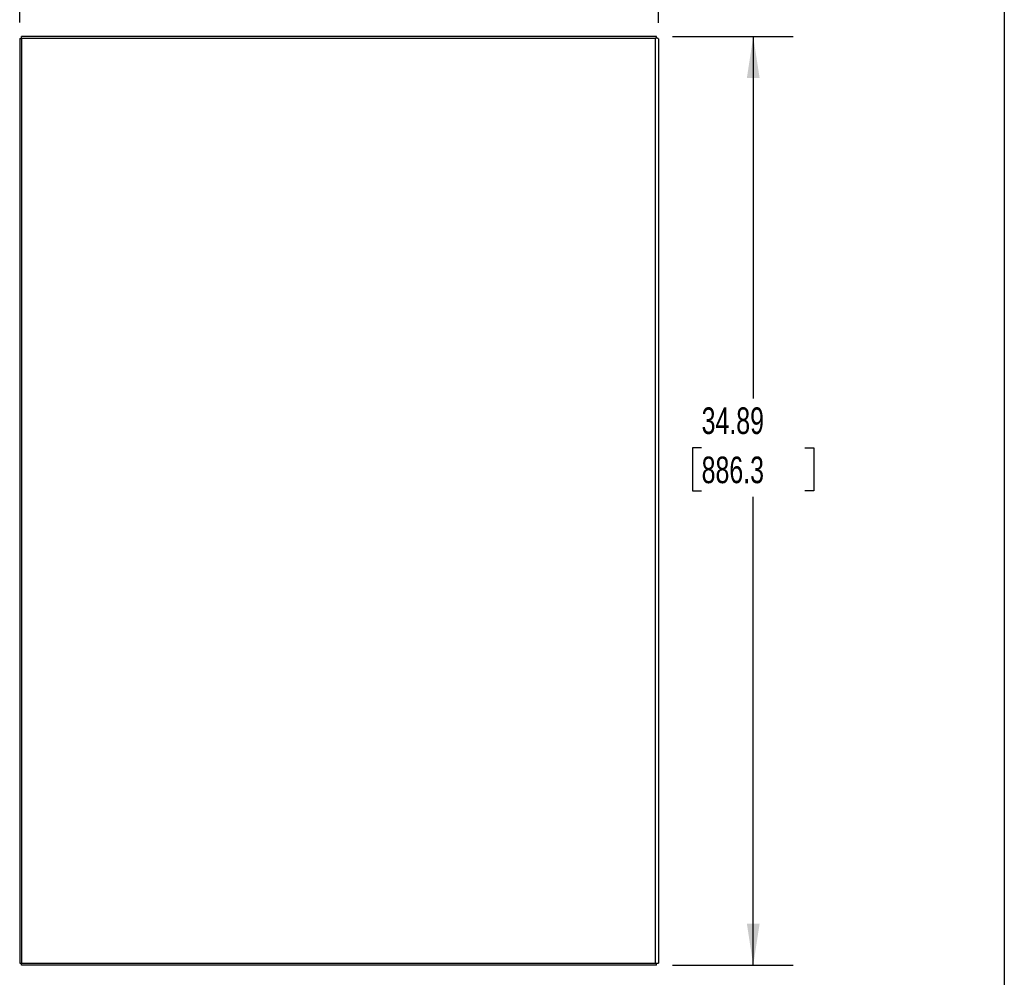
# Model space of a CAD drawing. Header units: inches. Extents: x 0.2 to 10.8, y 0.2 to 8.2.
# Tile 123 of 127: x 7.7 to 10.8, y 3 to 6. Entities that reach past the tile are written whole.
import ezdxf

# ---------------------------------------------------------------- set-up
doc = ezdxf.new("R2010")
doc.units = ezdxf.units.IN
doc.header["$MEASUREMENT"] = 0
doc.layers.add('DIMENSIONS', color=140, linetype='Continuous')
doc.layers.add('TEXT', color=140, linetype='Continuous')
doc.styles.add('SLDTEXTSTYLE0', font='TXT', dxfattribs={"width": 0.7})
doc.dimstyles.new('SLDDIMSTYLE0', dxfattribs={"dimtxt": 0.084961, "dimasz": 0.13, "dimexe": 0, "dimexo": 0.0625, "dimgap": 0.02124, "dimtad": 0, "dimtih": 1, "dimtoh": 1, "dimlfac": 12, "dimrnd": 1e-09, "dimzin": 12, "dimdsep": 46, "dimtxsty": 'SLDTEXTSTYLE0', "dimsah": 1, "dimcen": 0.09, "dimadec": 0, "dimazin": 3, "dimtfac": 1, "dimtofl": 0, "dimtmove": 0, "dimatfit": 3, "dimfxl": 0, "dimfrac": 2, "dimtolj": 1, "dimtzin": 12, "dimarcsym": 0})
doc.dimstyles.new('SLDDIMSTYLE2', dxfattribs={"dimtxt": 0.084961, "dimasz": 0.13, "dimexe": 0, "dimexo": 0.0625, "dimgap": 0.02124, "dimtad": 0, "dimtih": 1, "dimtoh": 1, "dimlfac": 12, "dimrnd": 1e-09, "dimzin": 4, "dimdsep": 46, "dimtxsty": 'SLDTEXTSTYLE0', "dimsah": 1, "dimcen": 0.09, "dimadec": 0, "dimazin": 1, "dimtfac": 1, "dimtofl": 0, "dimtmove": 0, "dimatfit": 3, "dimfxl": 0, "dimfrac": 2, "dimtolj": 1, "dimtzin": 12, "dimarcsym": 0})

# ---------------------------------------------------------------- blocks, each defined once
blk = doc.blocks.new('_D_19')
at = {"layer": 'DIMENSIONS'}
for p, q in [((7.6667, 5.9453), (7.6667, 6.2689)), ((9.6667, 5.9439), (9.6667, 6.2689)), ((7.6667, 6.1439), (8.3419, 6.1439)), ((8.4571, 6.1439), (8.4285, 6.1439)), ((8.4285, 6.1439), (8.4285, 6.0089)), ((8.7802, 6.1439), (8.8088, 6.1439)), ((8.8088, 6.1439), (8.8088, 6.0089)), ((9.6667, 6.1439), (8.8953, 6.1439)), ((8.4285, 6.0089), (8.4571, 6.0089)), ((8.8088, 6.0089), (8.7802, 6.0089))]:
    blk.add_line(p, q, dxfattribs=at)
for points in [[(7.6667, 6.1439), (7.7967, 6.1239), (7.7967, 6.1639)], [(9.6667, 6.1439), (9.5367, 6.1639), (9.5367, 6.1239)]]:
    blk.add_solid(points, dxfattribs=at)
at = {"layer": 'DIMENSIONS', "char_height": 0.08333, "attachment_point": 1, "style": 'SLDTEXTSTYLE0'}
for s, insert in [('24.00', (8.4571, 6.2704)), ('609.6', (8.4571, 6.1163))]:
    blk.add_mtext(s, dxfattribs=dict(at, insert=insert))
blk = doc.blocks.new('_D_20')
at = {"layer": 'DIMENSIONS'}
for p, q in [((9.7107, 5.9007), (10.0888, 5.9007)), ((9.9638, 5.9007), (9.9638, 4.7672)), ((9.8022, 4.6132), (9.7737, 4.6132)), ((9.7737, 4.6132), (9.7737, 4.4782)), ((10.1253, 4.6132), (10.1539, 4.6132)), ((10.1539, 4.6132), (10.1539, 4.4782)), ((9.7737, 4.4782), (9.8022, 4.4782)), ((10.1539, 4.4782), (10.1253, 4.4782)), ((9.9638, 2.9931), (9.9638, 4.4591)), ((9.7107, 2.9931), (10.0888, 2.9931))]:
    blk.add_line(p, q, dxfattribs=at)
for points in [[(9.9638, 5.9007), (9.9438, 5.7707), (9.9838, 5.7707)], [(9.9638, 2.9931), (9.9838, 3.1231), (9.9438, 3.1231)]]:
    blk.add_solid(points, dxfattribs=at)
at = {"layer": 'DIMENSIONS', "char_height": 0.08333, "attachment_point": 1, "style": 'SLDTEXTSTYLE0'}
for s, insert in [('34.89', (9.8022, 4.7396)), ('886.3', (9.8022, 4.5856))]:
    blk.add_mtext(s, dxfattribs=dict(at, insert=insert))

msp = doc.modelspace()

# ---------------------------------------------------------------- linework, layer by layer
at = {"color": 7, "linetype": 'Continuous', "lineweight": 25}
for p, q in [((7.666666, 5.8953002), (7.666666, 2.999053)), ((7.666666, 5.8953002), (7.672666, 5.8953002)), ((7.672666, 5.8962535), (7.672666, 5.900738)), ((9.660666, 5.900738), (7.672666, 5.900738)), ((7.672666, 5.8962535), (7.672666, 2.999053)), ((7.672666, 5.8962535), (9.657666, 5.8962535)), ((9.657666, 5.8962535), (9.657666, 5.8956702)), ((9.657666, 2.999053), (9.657666, 5.8956702)), ((9.660666, 5.8955368), (9.660666, 5.900738)), ((9.666666, 5.8939013), (9.666666, 2.999053)), ((7.666666, 2.999053), (7.672666, 2.999053)), ((7.672666, 2.993053), (7.672666, 2.999053)), ((7.672666, 2.999053), (9.657666, 2.999053)), ((9.660666, 2.993053), (7.672666, 2.993053)), ((9.657666, 2.999053), (9.666666, 2.999053)), ((9.660666, 2.993053), (9.660666, 2.999053))]:
    msp.add_line(p, q, dxfattribs=at)
for points in [[(9.6649851, 5.8953002), (9.6641561, 5.8953619), (9.6630477, 5.8954235), (9.6605138, 5.8955469), (9.6590905, 5.8956085), (9.657666, 5.8956702)], [(9.666666, 5.8939013), (9.666666, 5.8941344), (9.6665202, 5.8943676), (9.6659508, 5.8948339), (9.6655272, 5.895067), (9.6649851, 5.8953002)]]:
    msp.add_open_spline(points, degree=3, knots=[0, 0, 0, 0, 0.5, 0.5, 1, 1, 1, 1], dxfattribs=at)
at = {"layer": 'TEXT'}
msp.add_line((10.75, 8.25), (10.75, 0.25), dxfattribs=at)

# ---------------------------------------------------------------- dimensions: what is measured, and where the dimension line sits
at = {"layer": 'DIMENSIONS'}
dim = msp.add_linear_dim(base=(9.666666, 6.1439442), p1=(7.666666, 5.8953002), p2=(9.666666, 5.8939013), dimstyle='SLDDIMSTYLE2', dxfattribs=at)
dim.commit()
dim.dimension.update_dxf_attribs({"geometry": '_D_19', "text_midpoint": (8.6186482, 6.1439442), "dimtype": 160})
dim = msp.add_linear_dim(base=(9.9637581, 2.993053), p1=(9.660666, 5.900738), p2=(9.660666, 2.993053), angle=90, dimstyle='SLDDIMSTYLE0', dxfattribs=at)
dim.commit()
dim.dimension.update_dxf_attribs({"geometry": '_D_20', "text_midpoint": (9.9637581, 4.6131839), "dimtype": 160})

doc.saveas('drawing.dxf')
